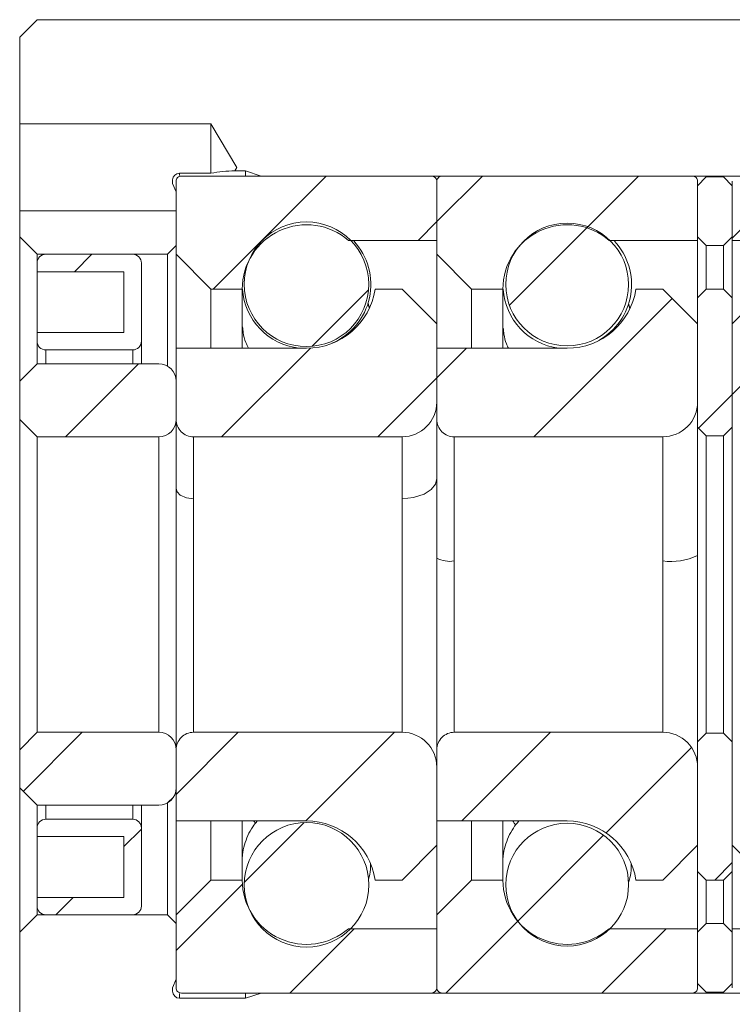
# Model space of a CAD drawing. Header units: millimetres. Extents: x 83 to 206, y 57 to 119.
# Tile 3 of 4: x 166 to 187, y 84 to 112. Entities that reach past the tile are written whole.
import ezdxf

# ---------------------------------------------------------------- set-up
doc = ezdxf.new("R2010")
doc.units = ezdxf.units.MM

msp = doc.modelspace()

# ---------------------------------------------------------------- hatches: boundary and pattern name
at = {"linetype": 'Continuous', "lineweight": 0}
h = msp.add_hatch(dxfattribs=at)
h.set_pattern_fill('ANSI31', style=0)
edge = h.paths.add_edge_path(flags=0)
edge.add_line((170.719, 105.436), (171.719, 104.436))
edge.add_line((171.719, 104.436), (172.619, 104.436))
edge.add_spline(control_points=[(172.619, 104.436), (172.619, 106.272), (174.289, 107.036), (175.678, 105.836)], knot_values=[0.051054, 0.051054, 0.051054, 0.051054, 0.948946, 0.948946, 0.948946, 0.948946], weights=[0.515143, 0.31462, 0.31462, 0.515143], degree=3, periodic=0)
edge.add_line((175.678, 105.836), (178.219, 105.836))
edge.add_line((178.219, 105.836), (178.219, 107.536))
edge.add_spline(control_points=[(178.219, 107.536), (178.219, 107.624), (178.157, 107.686), (178.069, 107.686)], knot_values=[0, 0, 0, 0, 0.873717, 0.873717, 0.873717, 0.873717], weights=[0.527355, 0.424382, 0.424382, 0.527355], degree=3, periodic=0)
edge.add_line((178.069, 107.686), (170.869, 107.686))
edge.add_spline(control_points=[(170.869, 107.686), (170.781, 107.686), (170.719, 107.624), (170.719, 107.536)], knot_values=[0, 0, 0, 0, 0.873717, 0.873717, 0.873717, 0.873717], weights=[0.527355, 0.424382, 0.424382, 0.527355], degree=3, periodic=0)
edge.add_line((170.719, 107.536), (170.719, 105.436))
h = msp.add_hatch(dxfattribs=at)
h.set_pattern_fill('ANSI31', style=0)
edge = h.paths.add_edge_path(flags=0)
edge.add_line((178.219, 105.436), (179.219, 104.436))
edge.add_line((179.219, 104.436), (180.119, 104.436))
edge.add_spline(control_points=[(180.119, 104.436), (180.119, 106.272), (181.789, 107.036), (183.178, 105.836)], knot_values=[0.051054, 0.051054, 0.051054, 0.051054, 0.948946, 0.948946, 0.948946, 0.948946], weights=[0.470235, 0.287193, 0.287193, 0.470235], degree=3, periodic=0)
edge.add_line((183.178, 105.836), (185.719, 105.836))
edge.add_line((185.719, 105.836), (185.719, 107.536))
edge.add_spline(control_points=[(185.719, 107.536), (185.719, 107.624), (185.657, 107.686), (185.569, 107.686)], knot_values=[0, 0, 0, 0, 0.873717, 0.873717, 0.873717, 0.873717], weights=[0.481382, 0.387386, 0.387386, 0.481382], degree=3, periodic=0)
edge.add_line((185.569, 107.686), (178.369, 107.686))
edge.add_spline(control_points=[(178.369, 107.686), (178.281, 107.686), (178.219, 107.624), (178.219, 107.536)], knot_values=[0, 0, 0, 0, 0.873717, 0.873717, 0.873717, 0.873717], weights=[0.481382, 0.387386, 0.387386, 0.481382], degree=3, periodic=0)
edge.add_line((178.219, 107.536), (178.219, 105.436))
h = msp.add_hatch(dxfattribs=at)
h.set_pattern_fill('ANSI31', style=0)
h.paths.add_polyline_path([(185.719, 107.411), (185.719, 105.936), (185.969, 105.686), (186.469, 105.686), (186.719, 105.936), (186.719, 107.411), (186.469, 107.661), (185.969, 107.661)], flags=0)
h = msp.add_hatch(dxfattribs=at)
h.set_pattern_fill('ANSI31', style=0)
edge = h.paths.add_edge_path(flags=0)
edge.add_spline(control_points=[(189.26, 105.836), (190.649, 107.036), (192.319, 106.272), (192.319, 104.436)], knot_values=[0, 0, 0, 0, 0.897892, 0.897892, 0.897892, 0.897892], weights=[0.47162, 0.288039, 0.288039, 0.47162], degree=3, periodic=0)
edge.add_line((192.319, 104.436), (193.219, 104.436))
edge.add_line((193.219, 104.436), (194.219, 105.436))
edge.add_line((194.219, 105.436), (194.219, 107.536))
edge.add_spline(control_points=[(194.219, 107.536), (194.219, 107.624), (194.157, 107.686), (194.069, 107.686)], knot_values=[0.063141, 0.063141, 0.063141, 0.063141, 0.936859, 0.936859, 0.936859, 0.936859], weights=[0.4828, 0.388527, 0.388527, 0.4828], degree=3, periodic=0)
edge.add_line((194.069, 107.686), (186.869, 107.686))
edge.add_spline(control_points=[(186.869, 107.686), (186.781, 107.686), (186.719, 107.624), (186.719, 107.536)], knot_values=[0.063141, 0.063141, 0.063141, 0.063141, 0.936859, 0.936859, 0.936859, 0.936859], weights=[0.4828, 0.388527, 0.388527, 0.4828], degree=3, periodic=0)
edge.add_line((186.719, 107.536), (186.719, 105.836))
edge.add_line((186.719, 105.836), (189.26, 105.836))
h = msp.add_hatch(dxfattribs=at)
h.set_pattern_fill('ANSI31', style=0)
edge = h.paths.add_edge_path(flags=0)
edge.add_spline(control_points=[(174.469, 102.782), (174.671, 102.782), (174.876, 102.817), (175.066, 102.884), (175.255, 102.951), (175.436, 103.052), (175.592, 103.177), (175.748, 103.303), (175.885, 103.457), (175.991, 103.628), (176.097, 103.798), (176.175, 103.989), (176.218, 104.185), (176.262, 104.38), (176.272, 104.586), (176.248, 104.785), (176.224, 104.985), (176.166, 105.182), (176.078, 105.362), (175.989, 105.543), (175.869, 105.71), (175.726, 105.85), (175.583, 105.991), (175.414, 106.109), (175.232, 106.195), (175.051, 106.28), (174.852, 106.335), (174.653, 106.356), (174.453, 106.376), (174.247, 106.363), (174.052, 106.316), (173.857, 106.27), (173.668, 106.189), (173.499, 106.08), (173.33, 105.971), (173.178, 105.832), (173.055, 105.674), (172.932, 105.516), (172.834, 105.334), (172.77, 105.144), (172.707, 104.954), (172.675, 104.75), (172.677, 104.55), (172.68, 104.349), (172.717, 104.146), (172.786, 103.958), (172.855, 103.77), (172.958, 103.591), (173.085, 103.436), (173.212, 103.281), (173.368, 103.146), (173.54, 103.042), (173.711, 102.938), (173.903, 102.862), (174.099, 102.82), (174.22, 102.795), (174.345, 102.782), (174.469, 102.782)], knot_values=[0, 0, 0, 0, 0.001212, 0.001212, 0.001212, 0.002415, 0.002415, 0.002415, 0.003618, 0.003618, 0.003618, 0.004821, 0.004821, 0.004821, 0.006024, 0.006024, 0.006024, 0.007227, 0.007227, 0.007227, 0.00843, 0.00843, 0.00843, 0.009633, 0.009633, 0.009633, 0.010836, 0.010836, 0.010836, 0.012039, 0.012039, 0.012039, 0.013242, 0.013242, 0.013242, 0.014445, 0.014445, 0.014445, 0.015648, 0.015648, 0.015648, 0.016851, 0.016851, 0.016851, 0.018054, 0.018054, 0.018054, 0.019257, 0.019257, 0.019257, 0.02046, 0.02046, 0.02046, 0.021663, 0.021663, 0.021663, 0.0224, 0.0224, 0.0224, 0.0224], weights=[1, 1, 1, 1, 1, 1, 1, 1, 1, 1, 1, 1, 1, 1, 1, 1, 1, 1, 1, 1, 1, 1, 1, 1, 1, 1, 1, 1, 1, 1, 1, 1, 1, 1, 1, 1, 1, 1, 1, 1, 1, 1, 1, 1, 1, 1, 1, 1, 1, 1, 1, 1, 1, 1, 1, 1, 1, 1], degree=3, periodic=0)
h = msp.add_hatch(dxfattribs=at)
h.set_pattern_fill('ANSI31', style=0)
edge = h.paths.add_edge_path(flags=0)
edge.add_spline(control_points=[(181.969, 102.803), (182.166, 102.803), (182.366, 102.837), (182.552, 102.902), (182.739, 102.967), (182.917, 103.065), (183.071, 103.189), (183.226, 103.312), (183.361, 103.464), (183.466, 103.631), (183.57, 103.799), (183.648, 103.987), (183.691, 104.18), (183.735, 104.372), (183.746, 104.575), (183.723, 104.772), (183.7, 104.968), (183.643, 105.163), (183.557, 105.341), (183.47, 105.518), (183.352, 105.683), (183.211, 105.823), (183.071, 105.962), (182.905, 106.078), (182.726, 106.163), (182.548, 106.248), (182.352, 106.303), (182.156, 106.324), (181.959, 106.345), (181.756, 106.332), (181.564, 106.287), (181.372, 106.241), (181.184, 106.162), (181.018, 106.056), (180.851, 105.949), (180.701, 105.812), (180.579, 105.657), (180.457, 105.501), (180.361, 105.323), (180.297, 105.136), (180.234, 104.948), (180.202, 104.748), (180.204, 104.55), (180.206, 104.353), (180.242, 104.153), (180.309, 103.967), (180.376, 103.781), (180.477, 103.604), (180.602, 103.451), (180.727, 103.298), (180.88, 103.165), (181.048, 103.062), (181.217, 102.959), (181.406, 102.883), (181.599, 102.842), (181.72, 102.816), (181.845, 102.803), (181.969, 102.803)], knot_values=[0, 0, 0, 0, 0.001184, 0.001184, 0.001184, 0.002369, 0.002369, 0.002369, 0.003555, 0.003555, 0.003555, 0.004741, 0.004741, 0.004741, 0.005926, 0.005926, 0.005926, 0.007112, 0.007112, 0.007112, 0.008298, 0.008298, 0.008298, 0.009484, 0.009484, 0.009484, 0.010669, 0.010669, 0.010669, 0.011855, 0.011855, 0.011855, 0.013041, 0.013041, 0.013041, 0.014226, 0.014226, 0.014226, 0.015412, 0.015412, 0.015412, 0.016598, 0.016598, 0.016598, 0.017784, 0.017784, 0.017784, 0.018969, 0.018969, 0.018969, 0.020155, 0.020155, 0.020155, 0.021341, 0.021341, 0.021341, 0.022078, 0.022078, 0.022078, 0.022078], weights=[1, 1, 1, 1, 1, 1, 1, 1, 1, 1, 1, 1, 1, 1, 1, 1, 1, 1, 1, 1, 1, 1, 1, 1, 1, 1, 1, 1, 1, 1, 1, 1, 1, 1, 1, 1, 1, 1, 1, 1, 1, 1, 1, 1, 1, 1, 1, 1, 1, 1, 1, 1, 1, 1, 1, 1, 1, 1], degree=3, periodic=0)
h = msp.add_hatch(dxfattribs=at)
h.set_pattern_fill('ANSI31', style=0)
edge = h.paths.add_edge_path(flags=0)
edge.add_line((166.719, 103.186), (166.719, 102.936))
edge.add_spline(control_points=[(166.719, 102.936), (166.719, 102.789), (166.823, 102.686), (166.969, 102.686)], knot_values=[0.063141, 0.063141, 0.063141, 0.063141, 0.936859, 0.936859, 0.936859, 0.936859], weights=[0.497252, 0.400158, 0.400158, 0.497252], degree=3, periodic=0)
edge.add_line((166.969, 102.686), (169.469, 102.686))
edge.add_spline(control_points=[(169.469, 102.686), (169.615, 102.686), (169.719, 102.789), (169.719, 102.936)], knot_values=[0, 0, 0, 0, 0.873717, 0.873717, 0.873717, 0.873717], weights=[0.497252, 0.400158, 0.400158, 0.497252], degree=3, periodic=0)
edge.add_line((169.719, 102.936), (169.719, 105.186))
edge.add_spline(control_points=[(169.719, 105.186), (169.719, 105.332), (169.615, 105.436), (169.469, 105.436)], knot_values=[0, 0, 0, 0, 0.873717, 0.873717, 0.873717, 0.873717], weights=[0.497252, 0.400158, 0.400158, 0.497252], degree=3, periodic=0)
edge.add_line((169.469, 105.436), (166.969, 105.436))
edge.add_spline(control_points=[(166.969, 105.436), (166.823, 105.436), (166.719, 105.332), (166.719, 105.186)], knot_values=[0.063141, 0.063141, 0.063141, 0.063141, 0.936859, 0.936859, 0.936859, 0.936859], weights=[0.497252, 0.400158, 0.400158, 0.497252], degree=3, periodic=0)
edge.add_line((166.719, 105.186), (166.719, 104.936))
edge.add_line((166.719, 104.936), (169.219, 104.936))
edge.add_line((169.219, 104.936), (169.219, 103.186))
edge.add_line((169.219, 103.186), (166.719, 103.186))
h = msp.add_hatch(dxfattribs=at)
h.set_pattern_fill('ANSI31', style=0)
edge = h.paths.add_edge_path(flags=0)
edge.add_spline(control_points=[(170.719, 100.686), (170.719, 100.393), (170.926, 100.186), (171.219, 100.186)], knot_values=[0.063141, 0.063141, 0.063141, 0.063141, 0.936859, 0.936859, 0.936859, 0.936859], weights=[0.527355, 0.424382, 0.424382, 0.527355], degree=3, periodic=0)
edge.add_line((171.219, 100.186), (177.219, 100.186))
edge.add_spline(control_points=[(177.219, 100.186), (177.805, 100.186), (178.219, 100.6), (178.219, 101.186)], knot_values=[0.063141, 0.063141, 0.063141, 0.063141, 0.936859, 0.936859, 0.936859, 0.936859], weights=[0.527355, 0.424382, 0.424382, 0.527355], degree=3, periodic=0)
edge.add_line((178.219, 101.186), (178.219, 103.436))
edge.add_line((178.219, 103.436), (177.219, 104.436))
edge.add_line((177.219, 104.436), (176.446, 104.436))
edge.add_spline(control_points=[(176.446, 104.436), (176.291, 103.411), (175.505, 102.736), (174.469, 102.736)], knot_values=[0, 0, 0, 0, 0.864735, 0.864735, 0.864735, 0.864735], weights=[0.529699, 0.444342, 0.444342, 0.529699], degree=3, periodic=0)
edge.add_line((174.469, 102.736), (170.719, 102.736))
edge.add_line((170.719, 102.736), (170.719, 100.686))
h = msp.add_hatch(dxfattribs=at)
h.set_pattern_fill('ANSI31', style=0)
edge = h.paths.add_edge_path(flags=0)
edge.add_spline(control_points=[(178.219, 100.686), (178.219, 100.393), (178.426, 100.186), (178.719, 100.186)], knot_values=[0.063141, 0.063141, 0.063141, 0.063141, 0.936859, 0.936859, 0.936859, 0.936859], weights=[0.481382, 0.387386, 0.387386, 0.481382], degree=3, periodic=0)
edge.add_line((178.719, 100.186), (184.719, 100.186))
edge.add_spline(control_points=[(184.719, 100.186), (185.305, 100.186), (185.719, 100.6), (185.719, 101.186)], knot_values=[0.063141, 0.063141, 0.063141, 0.063141, 0.936859, 0.936859, 0.936859, 0.936859], weights=[0.481382, 0.387386, 0.387386, 0.481382], degree=3, periodic=0)
edge.add_line((185.719, 101.186), (185.719, 103.436))
edge.add_line((185.719, 103.436), (184.719, 104.436))
edge.add_line((184.719, 104.436), (183.946, 104.436))
edge.add_spline(control_points=[(183.946, 104.436), (183.791, 103.411), (183.005, 102.736), (181.969, 102.736)], knot_values=[0, 0, 0, 0, 0.864735, 0.864735, 0.864735, 0.864735], weights=[0.483522, 0.405606, 0.405606, 0.483522], degree=3, periodic=0)
edge.add_line((181.969, 102.736), (178.219, 102.736))
edge.add_line((178.219, 102.736), (178.219, 100.686))
h = msp.add_hatch(dxfattribs=at)
h.set_pattern_fill('ANSI31', style=0)
h.paths.add_polyline_path([(185.969, 100.211), (186.469, 100.211), (186.719, 100.461), (186.719, 104.186), (186.469, 104.436), (185.969, 104.436), (185.719, 104.186), (185.719, 100.461)], flags=0)
h = msp.add_hatch(dxfattribs=at)
h.set_pattern_fill('ANSI31', style=0)
edge = h.paths.add_edge_path(flags=0)
edge.add_spline(control_points=[(186.719, 101.186), (186.719, 100.6), (187.133, 100.186), (187.719, 100.186)], knot_values=[0, 0, 0, 0, 0.873717, 0.873717, 0.873717, 0.873717], weights=[0.4828, 0.388527, 0.388527, 0.4828], degree=3, periodic=0)
edge.add_line((187.719, 100.186), (193.719, 100.186))
edge.add_spline(control_points=[(193.719, 100.186), (194.012, 100.186), (194.219, 100.393), (194.219, 100.686)], knot_values=[0, 0, 0, 0, 0.873717, 0.873717, 0.873717, 0.873717], weights=[0.4828, 0.388527, 0.388527, 0.4828], degree=3, periodic=0)
edge.add_line((194.219, 100.686), (194.219, 102.736))
edge.add_line((194.219, 102.736), (190.469, 102.736))
edge.add_spline(control_points=[(190.469, 102.736), (189.433, 102.736), (188.647, 103.411), (188.492, 104.436)], knot_values=[0.067632, 0.067632, 0.067632, 0.067632, 0.932368, 0.932368, 0.932368, 0.932368], weights=[0.484946, 0.406801, 0.406801, 0.484946], degree=3, periodic=0)
edge.add_line((188.492, 104.436), (187.719, 104.436))
edge.add_line((187.719, 104.436), (186.719, 103.436))
edge.add_line((186.719, 103.436), (186.719, 101.186))
h = msp.add_hatch(dxfattribs=at)
h.set_pattern_fill('ANSI31', style=0)
edge = h.paths.add_edge_path(flags=0)
edge.add_line((166.219, 101.786), (166.219, 100.686))
edge.add_line((166.219, 100.686), (166.719, 100.186))
edge.add_line((166.719, 100.186), (170.219, 100.186))
edge.add_spline(control_points=[(170.219, 100.186), (170.512, 100.186), (170.719, 100.393), (170.719, 100.686)], knot_values=[0, 0, 0, 0, 0.873717, 0.873717, 0.873717, 0.873717], weights=[0.932701, 0.75058, 0.75058, 0.932701], degree=3, periodic=0)
edge.add_line((170.719, 100.686), (170.719, 101.786))
edge.add_spline(control_points=[(170.719, 101.786), (170.719, 102.079), (170.512, 102.286), (170.219, 102.286)], knot_values=[0, 0, 0, 0, 0.873717, 0.873717, 0.873717, 0.873717], weights=[0.932701, 0.75058, 0.75058, 0.932701], degree=3, periodic=0)
edge.add_line((170.219, 102.286), (166.719, 102.286))
edge.add_line((166.719, 102.286), (166.219, 101.786))
h = msp.add_hatch(dxfattribs=at)
h.set_pattern_fill('ANSI31', style=0)
edge = h.paths.add_edge_path(flags=0)
edge.add_spline(control_points=[(170.719, 91.186), (170.719, 91.479), (170.512, 91.686), (170.219, 91.686)], knot_values=[0.063141, 0.063141, 0.063141, 0.063141, 0.936859, 0.936859, 0.936859, 0.936859], weights=[0.932701, 0.75058, 0.75058, 0.932701], degree=3, periodic=0)
edge.add_line((170.219, 91.686), (166.719, 91.686))
edge.add_line((166.719, 91.686), (166.219, 91.186))
edge.add_line((166.219, 91.186), (166.219, 90.086))
edge.add_line((166.219, 90.086), (166.719, 89.586))
edge.add_line((166.719, 89.586), (170.219, 89.586))
edge.add_spline(control_points=[(170.219, 89.586), (170.512, 89.586), (170.719, 89.793), (170.719, 90.086)], knot_values=[0.063141, 0.063141, 0.063141, 0.063141, 0.936859, 0.936859, 0.936859, 0.936859], weights=[0.932701, 0.75058, 0.75058, 0.932701], degree=3, periodic=0)
edge.add_line((170.719, 90.086), (170.719, 91.186))
h = msp.add_hatch(dxfattribs=at)
h.set_pattern_fill('ANSI31', style=0)
edge = h.paths.add_edge_path(flags=0)
edge.add_spline(control_points=[(178.219, 90.686), (178.219, 91.272), (177.805, 91.686), (177.219, 91.686)], knot_values=[0, 0, 0, 0, 0.873717, 0.873717, 0.873717, 0.873717], weights=[0.527355, 0.424382, 0.424382, 0.527355], degree=3, periodic=0)
edge.add_line((177.219, 91.686), (171.219, 91.686))
edge.add_spline(control_points=[(171.219, 91.686), (170.926, 91.686), (170.719, 91.479), (170.719, 91.186)], knot_values=[0, 0, 0, 0, 0.873717, 0.873717, 0.873717, 0.873717], weights=[0.527355, 0.424382, 0.424382, 0.527355], degree=3, periodic=0)
edge.add_line((170.719, 91.186), (170.719, 89.136))
edge.add_line((170.719, 89.136), (174.469, 89.136))
edge.add_spline(control_points=[(174.469, 89.136), (175.505, 89.136), (176.291, 88.46), (176.446, 87.436)], knot_values=[0.067632, 0.067632, 0.067632, 0.067632, 0.932368, 0.932368, 0.932368, 0.932368], weights=[0.529699, 0.444342, 0.444342, 0.529699], degree=3, periodic=0)
edge.add_line((176.446, 87.436), (177.219, 87.436))
edge.add_line((177.219, 87.436), (178.219, 88.436))
edge.add_line((178.219, 88.436), (178.219, 90.686))
h = msp.add_hatch(dxfattribs=at)
h.set_pattern_fill('ANSI31', style=0)
edge = h.paths.add_edge_path(flags=0)
edge.add_spline(control_points=[(185.719, 90.686), (185.719, 91.272), (185.305, 91.686), (184.719, 91.686)], knot_values=[0, 0, 0, 0, 0.873717, 0.873717, 0.873717, 0.873717], weights=[0.481382, 0.387386, 0.387386, 0.481382], degree=3, periodic=0)
edge.add_line((184.719, 91.686), (178.719, 91.686))
edge.add_spline(control_points=[(178.719, 91.686), (178.426, 91.686), (178.219, 91.479), (178.219, 91.186)], knot_values=[0, 0, 0, 0, 0.873717, 0.873717, 0.873717, 0.873717], weights=[0.481382, 0.387386, 0.387386, 0.481382], degree=3, periodic=0)
edge.add_line((178.219, 91.186), (178.219, 89.136))
edge.add_line((178.219, 89.136), (181.969, 89.136))
edge.add_spline(control_points=[(181.969, 89.136), (183.005, 89.136), (183.791, 88.46), (183.946, 87.436)], knot_values=[0.067632, 0.067632, 0.067632, 0.067632, 0.932368, 0.932368, 0.932368, 0.932368], weights=[0.483522, 0.405606, 0.405606, 0.483522], degree=3, periodic=0)
edge.add_line((183.946, 87.436), (184.719, 87.436))
edge.add_line((184.719, 87.436), (185.719, 88.436))
edge.add_line((185.719, 88.436), (185.719, 90.686))
h = msp.add_hatch(dxfattribs=at)
h.set_pattern_fill('ANSI31', style=0)
h.paths.add_polyline_path([(186.719, 87.686), (186.719, 91.411), (186.469, 91.661), (185.969, 91.661), (185.719, 91.411), (185.719, 87.686), (185.969, 87.436), (186.469, 87.436)], flags=0)
h = msp.add_hatch(dxfattribs=at)
h.set_pattern_fill('ANSI31', style=0)
edge = h.paths.add_edge_path(flags=0)
edge.add_spline(control_points=[(194.219, 91.186), (194.219, 91.479), (194.012, 91.686), (193.719, 91.686)], knot_values=[0.063141, 0.063141, 0.063141, 0.063141, 0.936859, 0.936859, 0.936859, 0.936859], weights=[0.4828, 0.388527, 0.388527, 0.4828], degree=3, periodic=0)
edge.add_line((193.719, 91.686), (187.719, 91.686))
edge.add_spline(control_points=[(187.719, 91.686), (187.133, 91.686), (186.719, 91.272), (186.719, 90.686)], knot_values=[0.063141, 0.063141, 0.063141, 0.063141, 0.936859, 0.936859, 0.936859, 0.936859], weights=[0.4828, 0.388527, 0.388527, 0.4828], degree=3, periodic=0)
edge.add_line((186.719, 90.686), (186.719, 88.436))
edge.add_line((186.719, 88.436), (187.719, 87.436))
edge.add_line((187.719, 87.436), (188.492, 87.436))
edge.add_spline(control_points=[(188.492, 87.436), (188.647, 88.46), (189.433, 89.136), (190.469, 89.136)], knot_values=[0, 0, 0, 0, 0.864735, 0.864735, 0.864735, 0.864735], weights=[0.484946, 0.406801, 0.406801, 0.484946], degree=3, periodic=0)
edge.add_line((190.469, 89.136), (194.219, 89.136))
edge.add_line((194.219, 89.136), (194.219, 91.186))
h = msp.add_hatch(dxfattribs=at)
h.set_pattern_fill('ANSI31', style=0)
edge = h.paths.add_edge_path(flags=0)
edge.add_line((169.469, 89.186), (166.969, 89.186))
edge.add_spline(control_points=[(166.969, 89.186), (166.823, 89.186), (166.719, 89.082), (166.719, 88.936)], knot_values=[0, 0, 0, 0, 0.873717, 0.873717, 0.873717, 0.873717], weights=[0.497252, 0.400158, 0.400158, 0.497252], degree=3, periodic=0)
edge.add_line((166.719, 88.936), (166.719, 88.686))
edge.add_line((166.719, 88.686), (169.219, 88.686))
edge.add_line((169.219, 88.686), (169.219, 86.936))
edge.add_line((169.219, 86.936), (166.719, 86.936))
edge.add_line((166.719, 86.936), (166.719, 86.686))
edge.add_spline(control_points=[(166.719, 86.686), (166.719, 86.539), (166.823, 86.436), (166.969, 86.436)], knot_values=[0, 0, 0, 0, 0.873717, 0.873717, 0.873717, 0.873717], weights=[0.497252, 0.400158, 0.400158, 0.497252], degree=3, periodic=0)
edge.add_line((166.969, 86.436), (169.469, 86.436))
edge.add_spline(control_points=[(169.469, 86.436), (169.615, 86.436), (169.719, 86.539), (169.719, 86.686)], knot_values=[0.063141, 0.063141, 0.063141, 0.063141, 0.936859, 0.936859, 0.936859, 0.936859], weights=[0.497252, 0.400158, 0.400158, 0.497252], degree=3, periodic=0)
edge.add_line((169.719, 86.686), (169.719, 88.936))
edge.add_spline(control_points=[(169.719, 88.936), (169.719, 89.082), (169.615, 89.186), (169.469, 89.186)], knot_values=[0.063141, 0.063141, 0.063141, 0.063141, 0.936859, 0.936859, 0.936859, 0.936859], weights=[0.497252, 0.400158, 0.400158, 0.497252], degree=3, periodic=0)
h = msp.add_hatch(dxfattribs=at)
h.set_pattern_fill('ANSI31', style=0)
edge = h.paths.add_edge_path(flags=0)
edge.add_spline(control_points=[(174.469, 89.09), (174.267, 89.09), (174.062, 89.055), (173.872, 88.987), (173.683, 88.92), (173.502, 88.82), (173.346, 88.694), (173.19, 88.569), (173.053, 88.414), (172.947, 88.244), (172.841, 88.074), (172.763, 87.883), (172.72, 87.687), (172.676, 87.491), (172.666, 87.285), (172.69, 87.086), (172.714, 86.887), (172.772, 86.689), (172.86, 86.509), (172.949, 86.329), (173.069, 86.162), (173.212, 86.021), (173.355, 85.88), (173.524, 85.762), (173.706, 85.677), (173.887, 85.592), (174.086, 85.536), (174.285, 85.516), (174.485, 85.495), (174.691, 85.509), (174.886, 85.555), (175.081, 85.602), (175.27, 85.683), (175.439, 85.792), (175.608, 85.9), (175.76, 86.039), (175.883, 86.197), (176.006, 86.356), (176.104, 86.537), (176.168, 86.728), (176.231, 86.918), (176.263, 87.121), (176.261, 87.322), (176.258, 87.522), (176.221, 87.725), (176.152, 87.914), (176.083, 88.102), (175.98, 88.281), (175.853, 88.436), (175.726, 88.591), (175.57, 88.726), (175.398, 88.83), (175.227, 88.934), (175.035, 89.01), (174.839, 89.051), (174.718, 89.077), (174.593, 89.09), (174.469, 89.09)], knot_values=[0, 0, 0, 0, 0.001212, 0.001212, 0.001212, 0.002415, 0.002415, 0.002415, 0.003618, 0.003618, 0.003618, 0.004821, 0.004821, 0.004821, 0.006024, 0.006024, 0.006024, 0.007227, 0.007227, 0.007227, 0.00843, 0.00843, 0.00843, 0.009633, 0.009633, 0.009633, 0.010836, 0.010836, 0.010836, 0.012039, 0.012039, 0.012039, 0.013242, 0.013242, 0.013242, 0.014445, 0.014445, 0.014445, 0.015648, 0.015648, 0.015648, 0.016851, 0.016851, 0.016851, 0.018054, 0.018054, 0.018054, 0.019257, 0.019257, 0.019257, 0.02046, 0.02046, 0.02046, 0.021663, 0.021663, 0.021663, 0.0224, 0.0224, 0.0224, 0.0224], weights=[1, 1, 1, 1, 1, 1, 1, 1, 1, 1, 1, 1, 1, 1, 1, 1, 1, 1, 1, 1, 1, 1, 1, 1, 1, 1, 1, 1, 1, 1, 1, 1, 1, 1, 1, 1, 1, 1, 1, 1, 1, 1, 1, 1, 1, 1, 1, 1, 1, 1, 1, 1, 1, 1, 1, 1, 1, 1], degree=3, periodic=0)
h = msp.add_hatch(dxfattribs=at)
h.set_pattern_fill('ANSI31', style=0)
edge = h.paths.add_edge_path(flags=0)
edge.add_spline(control_points=[(181.969, 89.069), (181.772, 89.069), (181.572, 89.035), (181.386, 88.97), (181.199, 88.905), (181.021, 88.806), (180.867, 88.683), (180.712, 88.559), (180.577, 88.408), (180.472, 88.24), (180.368, 88.073), (180.29, 87.885), (180.247, 87.692), (180.203, 87.499), (180.192, 87.296), (180.215, 87.1), (180.238, 86.904), (180.295, 86.709), (180.381, 86.531), (180.468, 86.353), (180.586, 86.188), (180.727, 86.049), (180.867, 85.91), (181.033, 85.793), (181.212, 85.708), (181.39, 85.624), (181.586, 85.569), (181.782, 85.548), (181.979, 85.527), (182.182, 85.54), (182.374, 85.585), (182.566, 85.63), (182.754, 85.709), (182.92, 85.816), (183.087, 85.922), (183.237, 86.059), (183.359, 86.215), (183.481, 86.37), (183.577, 86.549), (183.641, 86.736), (183.704, 86.923), (183.736, 87.124), (183.734, 87.321), (183.732, 87.519), (183.696, 87.719), (183.629, 87.905), (183.562, 88.091), (183.461, 88.267), (183.336, 88.42), (183.211, 88.573), (183.058, 88.707), (182.89, 88.81), (182.721, 88.913), (182.532, 88.988), (182.339, 89.03), (182.218, 89.056), (182.093, 89.069), (181.969, 89.069)], knot_values=[0, 0, 0, 0, 0.001184, 0.001184, 0.001184, 0.002369, 0.002369, 0.002369, 0.003555, 0.003555, 0.003555, 0.004741, 0.004741, 0.004741, 0.005926, 0.005926, 0.005926, 0.007112, 0.007112, 0.007112, 0.008298, 0.008298, 0.008298, 0.009484, 0.009484, 0.009484, 0.010669, 0.010669, 0.010669, 0.011855, 0.011855, 0.011855, 0.013041, 0.013041, 0.013041, 0.014226, 0.014226, 0.014226, 0.015412, 0.015412, 0.015412, 0.016598, 0.016598, 0.016598, 0.017784, 0.017784, 0.017784, 0.018969, 0.018969, 0.018969, 0.020155, 0.020155, 0.020155, 0.021341, 0.021341, 0.021341, 0.022078, 0.022078, 0.022078, 0.022078], weights=[1, 1, 1, 1, 1, 1, 1, 1, 1, 1, 1, 1, 1, 1, 1, 1, 1, 1, 1, 1, 1, 1, 1, 1, 1, 1, 1, 1, 1, 1, 1, 1, 1, 1, 1, 1, 1, 1, 1, 1, 1, 1, 1, 1, 1, 1, 1, 1, 1, 1, 1, 1, 1, 1, 1, 1, 1, 1], degree=3, periodic=0)
h = msp.add_hatch(dxfattribs=at)
h.set_pattern_fill('ANSI31', style=0)
edge = h.paths.add_edge_path(flags=0)
edge.add_spline(control_points=[(175.678, 86.036), (174.289, 84.835), (172.619, 85.6), (172.619, 87.436)], knot_values=[0, 0, 0, 0, 0.897892, 0.897892, 0.897892, 0.897892], weights=[0.515143, 0.31462, 0.31462, 0.515143], degree=3, periodic=0)
edge.add_line((172.619, 87.436), (171.719, 87.436))
edge.add_line((171.719, 87.436), (170.719, 86.436))
edge.add_line((170.719, 86.436), (170.719, 84.336))
edge.add_spline(control_points=[(170.719, 84.336), (170.719, 84.248), (170.781, 84.186), (170.869, 84.186)], knot_values=[0.063141, 0.063141, 0.063141, 0.063141, 0.936859, 0.936859, 0.936859, 0.936859], weights=[0.527355, 0.424382, 0.424382, 0.527355], degree=3, periodic=0)
edge.add_line((170.869, 84.186), (178.069, 84.186))
edge.add_spline(control_points=[(178.069, 84.186), (178.157, 84.186), (178.219, 84.248), (178.219, 84.336)], knot_values=[0.063141, 0.063141, 0.063141, 0.063141, 0.936859, 0.936859, 0.936859, 0.936859], weights=[0.527355, 0.424382, 0.424382, 0.527355], degree=3, periodic=0)
edge.add_line((178.219, 84.336), (178.219, 86.036))
edge.add_line((178.219, 86.036), (175.678, 86.036))
h = msp.add_hatch(dxfattribs=at)
h.set_pattern_fill('ANSI31', style=0)
edge = h.paths.add_edge_path(flags=0)
edge.add_spline(control_points=[(183.178, 86.036), (181.789, 84.835), (180.119, 85.6), (180.119, 87.436)], knot_values=[0, 0, 0, 0, 0.897892, 0.897892, 0.897892, 0.897892], weights=[0.470235, 0.287193, 0.287193, 0.470235], degree=3, periodic=0)
edge.add_line((180.119, 87.436), (179.219, 87.436))
edge.add_line((179.219, 87.436), (178.219, 86.436))
edge.add_line((178.219, 86.436), (178.219, 84.336))
edge.add_spline(control_points=[(178.219, 84.336), (178.219, 84.248), (178.281, 84.186), (178.369, 84.186)], knot_values=[0.063141, 0.063141, 0.063141, 0.063141, 0.936859, 0.936859, 0.936859, 0.936859], weights=[0.481382, 0.387386, 0.387386, 0.481382], degree=3, periodic=0)
edge.add_line((178.369, 84.186), (185.569, 84.186))
edge.add_spline(control_points=[(185.569, 84.186), (185.657, 84.186), (185.719, 84.248), (185.719, 84.336)], knot_values=[0.063141, 0.063141, 0.063141, 0.063141, 0.936859, 0.936859, 0.936859, 0.936859], weights=[0.481382, 0.387386, 0.387386, 0.481382], degree=3, periodic=0)
edge.add_line((185.719, 84.336), (185.719, 86.036))
edge.add_line((185.719, 86.036), (183.178, 86.036))
h = msp.add_hatch(dxfattribs=at)
h.set_pattern_fill('ANSI31', style=0)
edge = h.paths.add_edge_path(flags=0)
edge.add_spline(control_points=[(192.319, 87.436), (192.319, 85.6), (190.649, 84.835), (189.26, 86.036)], knot_values=[0.051054, 0.051054, 0.051054, 0.051054, 0.948946, 0.948946, 0.948946, 0.948946], weights=[0.47162, 0.288039, 0.288039, 0.47162], degree=3, periodic=0)
edge.add_line((189.26, 86.036), (186.719, 86.036))
edge.add_line((186.719, 86.036), (186.719, 84.336))
edge.add_spline(control_points=[(186.719, 84.336), (186.719, 84.248), (186.781, 84.186), (186.869, 84.186)], knot_values=[0, 0, 0, 0, 0.873717, 0.873717, 0.873717, 0.873717], weights=[0.4828, 0.388527, 0.388527, 0.4828], degree=3, periodic=0)
edge.add_line((186.869, 84.186), (194.069, 84.186))
edge.add_spline(control_points=[(194.069, 84.186), (194.157, 84.186), (194.219, 84.248), (194.219, 84.336)], knot_values=[0, 0, 0, 0, 0.873717, 0.873717, 0.873717, 0.873717], weights=[0.4828, 0.388527, 0.388527, 0.4828], degree=3, periodic=0)
edge.add_line((194.219, 84.336), (194.219, 86.436))
edge.add_line((194.219, 86.436), (193.219, 87.436))
edge.add_line((193.219, 87.436), (192.319, 87.436))
h = msp.add_hatch(dxfattribs=at)
h.set_pattern_fill('ANSI31', style=0)
h.paths.add_polyline_path([(186.469, 86.186), (185.969, 86.186), (185.719, 85.936), (185.719, 84.461), (185.969, 84.211), (186.469, 84.211), (186.719, 84.461), (186.719, 85.936)], flags=0)

# ---------------------------------------------------------------- linework, layer by layer
at = {"color": 7, "linetype": 'Continuous', "lineweight": 15}
for p, q in [((166.219, 111.686), (166.719, 112.186)), ((166.719, 112.186), (192.619, 112.186)), ((166.219, 109.186), (166.219, 111.686)), ((166.219, 109.186), (171.719, 109.186)), ((166.219, 109.186), (166.219, 106.686)), ((171.719, 109.186), (172.47, 107.936)), ((171.719, 107.771), (171.719, 109.186)), ((172.47, 107.936), (172.41, 107.836)), ((171.719, 107.771), (170.819, 107.771)), ((170.819, 107.771), (170.819, 107.7)), ((170.869, 107.686), (178.069, 107.686)), ((172.41, 107.836), (172.719, 107.836)), ((172.719, 107.836), (173.169, 107.686)), ((172.719, 107.836), (172.719, 107.686)), ((173.169, 107.686), (201.219, 107.686)), ((178.369, 107.686), (185.569, 107.686)), ((185.719, 107.411), (185.969, 107.661)), ((185.969, 107.661), (186.469, 107.661)), ((186.469, 107.661), (186.719, 107.411)), ((170.619, 107.477), (170.619, 107.574)), ((170.719, 107.238), (170.619, 107.477)), ((170.719, 105.436), (170.719, 107.536)), ((178.219, 105.436), (178.219, 107.536)), ((178.219, 107.536), (178.219, 105.836)), ((185.719, 107.536), (185.719, 105.836)), ((185.719, 105.936), (185.719, 107.411)), ((186.719, 105.836), (186.719, 107.536)), ((186.719, 107.411), (186.719, 105.936)), ((170.719, 106.686), (166.219, 106.686)), ((166.219, 105.936), (166.219, 106.686)), ((170.719, 106.686), (170.719, 105.686)), ((166.219, 105.936), (166.719, 105.436)), ((166.219, 105.936), (166.219, 101.786)), ((185.719, 105.936), (185.969, 105.686)), ((186.469, 105.686), (186.719, 105.936)), ((170.469, 105.436), (170.719, 105.686)), ((175.678, 105.836), (178.219, 105.836)), ((183.178, 105.836), (185.719, 105.836)), ((185.719, 104.186), (185.719, 105.836)), ((185.969, 105.686), (186.469, 105.686)), ((185.969, 105.686), (185.969, 104.436)), ((186.469, 105.686), (186.469, 104.436)), ((186.719, 105.836), (189.26, 105.836)), ((186.719, 105.836), (186.719, 104.186)), ((166.719, 105.436), (170.469, 105.436)), ((166.719, 105.188), (166.719, 105.436)), ((166.969, 105.436), (169.469, 105.436)), ((170.469, 105.436), (170.469, 102.227)), ((170.719, 105.436), (171.719, 104.436)), ((170.719, 105.436), (170.719, 102.736)), ((178.219, 105.436), (179.219, 104.436)), ((178.219, 105.436), (178.219, 103.436)), ((166.719, 104.936), (166.719, 105.186)), ((169.719, 105.186), (169.719, 102.936)), ((166.719, 104.936), (169.219, 104.936)), ((166.719, 104.936), (166.719, 103.186)), ((169.219, 103.186), (169.219, 104.936)), ((171.719, 104.436), (172.619, 104.436)), ((171.719, 102.736), (171.719, 104.436)), ((172.619, 102.736), (172.619, 104.436)), ((176.446, 104.436), (177.219, 104.436)), ((177.219, 104.436), (178.219, 103.436)), ((179.219, 104.436), (180.119, 104.436)), ((179.219, 102.736), (179.219, 104.436)), ((180.119, 102.736), (180.119, 104.436)), ((183.946, 104.436), (184.719, 104.436)), ((184.719, 104.436), (185.719, 103.436)), ((185.719, 104.186), (185.969, 104.436)), ((185.969, 104.436), (186.469, 104.436)), ((186.469, 104.436), (186.719, 104.186)), ((186.719, 103.436), (187.719, 104.436)), ((185.719, 100.461), (185.719, 104.186)), ((186.719, 104.186), (186.719, 100.461)), ((178.219, 103.436), (178.219, 101.186)), ((185.719, 103.436), (185.719, 101.186)), ((186.719, 101.186), (186.719, 103.436)), ((166.719, 103.186), (169.219, 103.186)), ((166.719, 102.936), (166.719, 103.186)), ((166.719, 102.936), (166.719, 102.286)), ((169.719, 102.286), (169.719, 102.936)), ((166.969, 102.686), (169.469, 102.686)), ((166.969, 102.686), (166.969, 102.286)), ((169.469, 102.686), (169.469, 102.286)), ((170.719, 102.736), (174.469, 102.736)), ((170.719, 100.686), (170.719, 102.736)), ((178.219, 102.736), (181.969, 102.736)), ((178.219, 100.686), (178.219, 102.736)), ((166.219, 101.786), (166.719, 102.286)), ((166.719, 102.286), (170.219, 102.286)), ((166.219, 100.686), (166.219, 101.786)), ((170.719, 101.786), (170.719, 100.686)), ((166.219, 100.686), (166.719, 100.186)), ((166.219, 100.686), (166.219, 91.186)), ((170.719, 100.686), (170.719, 98.695)), ((170.719, 91.187), (170.719, 100.686)), ((178.219, 100.686), (178.219, 96.695)), ((185.719, 100.461), (185.969, 100.211)), ((185.719, 100.461), (185.719, 91.411)), ((186.469, 100.211), (186.719, 100.461)), ((186.719, 91.411), (186.719, 100.461)), ((166.719, 100.186), (170.219, 100.186)), ((166.719, 100.186), (166.719, 91.686)), ((170.219, 100.186), (170.219, 91.687)), ((171.219, 100.186), (177.219, 100.186)), ((171.219, 98.405), (171.219, 100.186)), ((177.219, 100.186), (177.219, 98.405)), ((178.719, 100.186), (184.719, 100.186)), ((178.719, 96.615), (178.719, 100.186)), ((184.719, 100.186), (184.719, 96.615)), ((185.969, 100.211), (186.469, 100.211)), ((185.969, 91.661), (185.969, 100.211)), ((186.469, 91.661), (186.469, 100.211)), ((170.719, 98.695), (170.719, 91.238)), ((171.219, 91.686), (171.219, 98.405)), ((177.219, 98.405), (177.219, 91.686)), ((178.219, 96.695), (178.219, 91.186)), ((178.719, 91.686), (178.719, 96.615)), ((184.719, 96.615), (184.719, 91.686)), ((166.719, 91.686), (166.219, 91.186)), ((170.219, 91.686), (166.719, 91.686)), ((170.219, 91.687), (170.219, 91.686)), ((177.219, 91.686), (171.219, 91.686)), ((184.719, 91.686), (178.719, 91.686)), ((185.969, 91.661), (185.719, 91.411)), ((186.469, 91.661), (185.969, 91.661)), ((186.719, 91.411), (186.469, 91.661)), ((185.719, 87.686), (185.719, 91.411)), ((186.719, 91.411), (186.719, 87.686)), ((166.219, 90.086), (166.219, 91.186)), ((170.719, 89.136), (170.719, 91.186)), ((170.719, 91.186), (170.719, 90.086)), ((178.219, 89.136), (178.219, 91.186)), ((178.219, 90.686), (178.219, 88.436)), ((185.719, 90.686), (185.719, 88.436)), ((186.719, 88.436), (186.719, 90.686)), ((166.719, 89.586), (166.219, 90.086)), ((166.219, 90.086), (166.219, 85.936)), ((166.719, 89.586), (166.719, 88.936)), ((170.219, 89.586), (166.719, 89.586)), ((166.969, 89.586), (166.969, 89.186)), ((169.469, 89.586), (169.469, 89.186)), ((169.719, 88.936), (169.719, 89.586)), ((170.469, 89.648), (170.469, 86.436)), ((169.469, 89.186), (166.969, 89.186)), ((174.469, 89.136), (170.719, 89.136)), ((170.719, 89.136), (170.719, 86.436)), ((171.719, 87.436), (171.719, 89.136)), ((172.619, 87.436), (172.619, 89.136)), ((181.969, 89.136), (178.219, 89.136)), ((179.219, 87.436), (179.219, 89.136)), ((180.119, 87.436), (180.119, 89.136)), ((166.719, 88.686), (166.719, 88.936)), ((169.219, 88.686), (166.719, 88.686)), ((166.719, 88.686), (166.719, 86.936)), ((169.219, 86.936), (169.219, 88.686)), ((169.719, 88.936), (169.719, 86.686)), ((178.219, 88.436), (177.219, 87.436)), ((178.219, 88.436), (178.219, 86.436)), ((185.719, 88.436), (184.719, 87.436)), ((187.719, 87.436), (186.719, 88.436)), ((185.719, 86.036), (185.719, 87.686)), ((185.969, 87.436), (185.719, 87.686)), ((186.719, 87.686), (186.469, 87.436)), ((186.719, 87.686), (186.719, 86.036)), ((171.719, 87.436), (170.719, 86.436)), ((172.619, 87.436), (171.719, 87.436)), ((177.219, 87.436), (176.446, 87.436)), ((179.219, 87.436), (178.219, 86.436)), ((180.119, 87.436), (179.219, 87.436)), ((184.719, 87.436), (183.946, 87.436)), ((186.469, 87.436), (185.969, 87.436)), ((185.969, 87.436), (185.969, 86.186)), ((186.469, 87.436), (186.469, 86.186)), ((169.219, 86.936), (166.719, 86.936)), ((166.719, 86.686), (166.719, 86.936)), ((166.719, 86.436), (166.219, 85.936)), ((166.719, 86.436), (166.719, 86.661)), ((170.469, 86.436), (166.719, 86.436)), ((169.469, 86.436), (166.969, 86.436)), ((170.719, 86.186), (170.469, 86.436)), ((170.719, 84.336), (170.719, 86.436)), ((178.219, 84.336), (178.219, 86.436)), ((170.719, 86.186), (170.719, 84.586)), ((185.969, 86.186), (185.719, 85.936)), ((186.469, 86.186), (185.969, 86.186)), ((186.719, 85.936), (186.469, 86.186)), ((166.219, 80.186), (166.219, 85.936)), ((178.219, 86.036), (175.678, 86.036)), ((178.219, 86.036), (178.219, 84.336)), ((185.719, 86.036), (183.178, 86.036)), ((185.719, 86.036), (185.719, 84.336)), ((185.719, 84.461), (185.719, 85.936)), ((189.26, 86.036), (186.719, 86.036)), ((186.719, 84.336), (186.719, 86.036)), ((186.719, 85.936), (186.719, 84.461)), ((170.719, 84.586), (170.619, 84.336)), ((185.969, 84.211), (185.719, 84.461)), ((186.719, 84.461), (186.469, 84.211)), ((170.619, 84.336), (170.619, 84.236)), ((170.819, 84.174), (170.819, 84.036)), ((178.069, 84.186), (170.869, 84.186)), ((173.169, 84.186), (172.719, 84.036)), ((172.719, 84.036), (172.719, 84.186)), ((201.219, 84.186), (173.169, 84.186)), ((185.569, 84.186), (178.369, 84.186)), ((186.469, 84.211), (185.969, 84.211)), ((172.719, 84.036), (170.819, 84.036))]:
    msp.add_line(p, q, dxfattribs=at)
at = {"color": 7, "linetype": 'Continuous', "lineweight": 15, "flags": 128}
for points in [[(178.219, 98.986), (178.181, 98.827), (178.057, 98.669), (177.853, 98.536), (177.543, 98.436), (177.219, 98.405)], [(171.219, 98.405), (171.013, 98.431), (170.832, 98.511), (170.746, 98.601), (170.719, 98.695)]]:
    msp.add_lwpolyline(points, dxfattribs=at)
at = {"color": 7, "linetype": 'Continuous', "lineweight": 15}
for centre, radius in [((174.468, 104.574), 1.792), ((181.968, 104.568), 1.766), ((174.47, 87.298), 1.792), ((181.97, 87.303), 1.766)]:
    msp.add_circle(centre, radius, dxfattribs=at)
for centre, radius, start, end in [((170.818, 107.572), 0.199, 89.7025, 179.3346), ((170.869, 107.536), 0.15, 89.9994, 180.001), ((172.472, 103.446), 4.39, 90.815, 99.8814), ((178.069, 107.536), 0.15, 0.0003, 90), ((178.369, 107.536), 0.15, 89.9994, 180.001), ((185.569, 107.536), 0.15, 359.9989, 90.0007), ((174.469, 104.436), 1.85, 49.1866, 179.9925), ((181.969, 104.436), 1.85, 49.1866, 179.9925), ((174.486, 104.569), 1.835, 292.7382, 43.0168), ((181.982, 104.564), 1.838, 299.2001, 42.9702), ((166.969, 105.186), 0.25, 89.9999, 179.9999), ((169.469, 105.186), 0.25, 359.9996, 89.9997), ((174.462, 104.562), 1.838, 183.9712, 263.6076), ((174.468, 104.736), 2.001, 270.0148, 351.3583), ((181.957, 104.553), 1.833, 183.6971, 262.6583), ((181.968, 104.736), 2.001, 270.0148, 351.3582), ((166.969, 102.936), 0.25, 179.9997, 270.0004), ((169.469, 102.936), 0.25, 269.9988, 0.002), ((170.219, 101.786), 0.5, 0.0001, 90), ((177.219, 101.186), 1, 270.0002, 359.9998), ((184.719, 101.186), 1, 269.9999, 0.0001), ((170.219, 100.686), 0.5, 270.0001, 359.9997), ((171.219, 100.686), 0.5, 179.9999, 270), ((178.719, 100.686), 0.5, 179.9999, 270), ((178.586, 97.39), 0.786, 242.1405, 279.7021), ((184.957, 98.337), 1.739, 262.1485, 296.0089), ((170.219, 91.186), 0.5, 0.0001, 90.0001), ((171.219, 91.186), 0.5, 89.9998, 180.0002), ((177.219, 90.686), 1, 0, 90), ((178.719, 91.186), 0.5, 89.9997, 180.0003), ((184.719, 90.686), 1, 360, 90.0001), ((170.219, 90.086), 0.5, 270.0001, 359.9998), ((166.969, 88.936), 0.25, 90, 179.9999), ((169.469, 88.936), 0.25, 359.9997, 89.9995), ((174.468, 87.135), 2.001, 8.6417, 89.9852), ((181.968, 87.135), 2.001, 8.6417, 89.9853), ((174.469, 87.436), 1.85, 180.0076, 310.8134), ((181.969, 87.436), 1.85, 180.0076, 310.8134), ((166.969, 86.686), 0.25, 179.9996, 270.0006), ((169.469, 86.686), 0.25, 269.9987, 0.0019), ((170.819, 84.236), 0.2, 180, 270), ((170.869, 84.336), 0.15, 179.9989, 270.0007), ((178.069, 84.336), 0.15, 270.0007, 359.999), ((178.369, 84.336), 0.15, 179.9989, 270.0007), ((185.569, 84.336), 0.15, 269.9994, 0.001)]:
    msp.add_arc(centre, radius, start, end, dxfattribs=at)
for points in [[(176.277, 103.895), (176.238, 104.04)], [(183.769, 103.879), (183.733, 104.016)], [(172.951, 89.136), (173.002, 89.072)]]:
    msp.add_open_spline(points, degree=1, dxfattribs=at)
for points, knots in [([(172.633, 103.347), (172.637, 103.293), (172.649, 103.141), (172.705, 102.933), (172.773, 102.79), (172.799, 102.736)], [0, 0, 0, 0, 0.257059, 0.715414, 1, 1, 1, 1]), ([(180.133, 103.301), (180.137, 103.248), (180.149, 103.098), (180.199, 102.906), (180.26, 102.777), (180.279, 102.736)], [0, 0, 0, 0, 0.272652, 0.770157, 1, 1, 1, 1]), ([(173.051, 89.136), (173.006, 89.081), (172.902, 88.952), (172.777, 88.72), (172.681, 88.45), (172.633, 88.245), (172.63, 88.133), (172.629, 88.116)], [0, 0, 0, 0, 0.189447, 0.443123, 0.69883, 0.955936, 1, 1, 1, 1]), ([(180.578, 89.136), (180.523, 89.069), (180.408, 88.928), (180.276, 88.682), (180.181, 88.412), (180.132, 88.208), (180.13, 88.096), (180.129, 88.081)], [0, 0, 0, 0, 0.22271, 0.466891, 0.712936, 0.960259, 1, 1, 1, 1]), ([(180.408, 89.136), (180.417, 89.119), (180.439, 89.077), (180.47, 89.041), (180.489, 89.019)], [0, 0, 0, 0, 0.391765, 1, 1, 1, 1]), ([(176.248, 87.449), (176.249, 87.452), (176.283, 87.546), (176.308, 87.696), (176.311, 87.843), (176.312, 87.893)], [0, 0, 0, 0, 0.022593, 0.662794, 1, 1, 1, 1]), ([(183.73, 87.365), (183.738, 87.386), (183.779, 87.496), (183.81, 87.674), (183.813, 87.831), (183.813, 87.891)], [0, 0, 0, 0, 0.122599, 0.662223, 1, 1, 1, 1])]:
    msp.add_open_spline(points, degree=3, knots=knots, dxfattribs=at)

doc.saveas('drawing.dxf')
